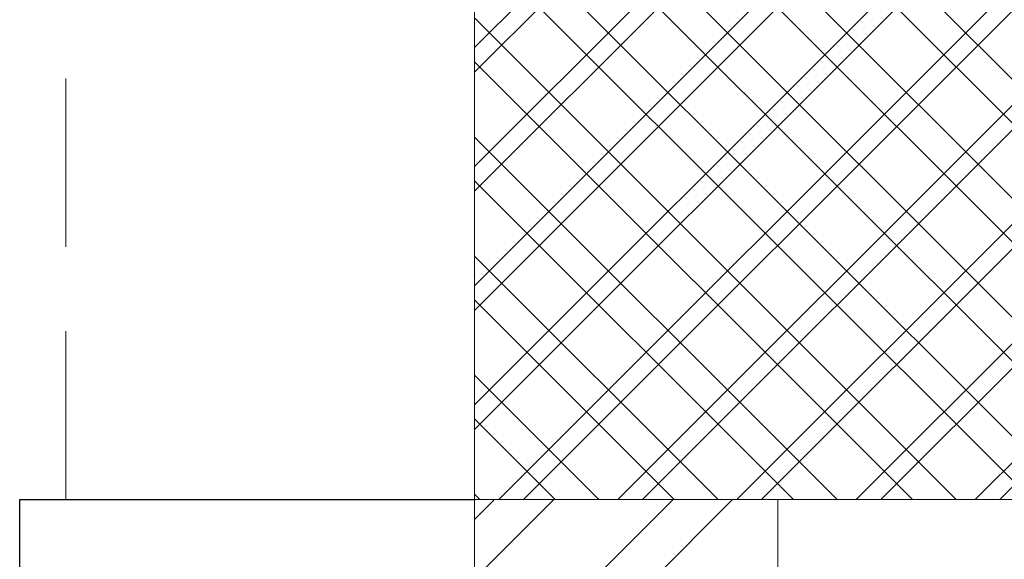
# Model space of a CAD drawing. Header units: inches. Extents: x 105152 to 158499, y 12149 to 30915.
# Tile 137 of 256: x 126159 to 126188, y 20964 to 20980. Entities that reach past the tile are written whole.
import ezdxf

# ---------------------------------------------------------------- set-up
doc = ezdxf.new("R2010")
doc.units = ezdxf.units.IN
doc.header["$MEASUREMENT"] = 0
doc.header["$PDMODE"] = 34
doc.linetypes.add('HIDDEN', pattern=[0.375, 0.25, -0.125])
for name, color, linetype, lineweight in [('AR - PLAN', 251, 'Continuous', 5), ('BEAM', 173, 'Continuous', 5), ('PD_BRICK WALL_115', 134, 'Continuous', 30), ('PD_COLUMN', 2, 'Continuous', 60), ('PD_HATCH', 45, 'Continuous', 9)]:
    doc.layers.add(name, color=color, linetype=linetype, lineweight=lineweight)
doc.layers.add('PD_DIMENSION', color=101, linetype='Continuous')
doc.layers.add('PP SHAFT', color=210, linetype='Continuous')
doc.styles.get("Standard").update_dxf_attribs({"font": 'arial.ttf', "height": 6})
doc.dimstyles.new('ISO-10', dxfattribs={"dimtxt": 6, "dimasz": 0.5, "dimexe": 1.25, "dimexo": 0.625, "dimtad": 1, "dimtoh": 1, "dimdec": 1, "dimlunit": 4, "dimtxsty": 'Standard', "dimblk": 'ARCHTICK', "dimcen": 2.5, "dimclrt": 3, "dimadec": 0, "dimazin": 0, "dimtfac": 1, "dimtdec": 1, "dimtmove": 1, "dimatfit": 3, "dimfxl": 1, "dimarcsym": 0})

# ---------------------------------------------------------------- blocks, each defined once
blk = doc.blocks.new('_ArchTick')
at = {"color": 0, "linetype": 'ByBlock', "const_width": 0.15}
blk.add_lwpolyline([(-0.5, -0.5), (0.5, 0.5)], dxfattribs=at)
blk = doc.blocks.new('*D642')
at = {"layer": 'Defpoints', "color": 0}
for p in [(-1106.999709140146, -8.999808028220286), (-1128.131386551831, -938.9998080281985), (-1106.999709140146, -938.9998080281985)]:
    blk.add_point(p, dxfattribs=at)
at = {"layer": 'PD_DIMENSION', "color": 0, "linetype": 'HIDDEN', "lineweight": -2, "ltscale": 20}
for p, q in [((-1107.624709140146, -8.999808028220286), (-1129.381386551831, -8.999808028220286)), ((-1128.131386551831, -8.999808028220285), (-1128.131386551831, -938.9998080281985)), ((-1107.624709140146, -938.9998080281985), (-1129.381386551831, -938.9998080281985))]:
    blk.add_line(p, q, dxfattribs=at)
at = {"layer": 'PD_DIMENSION', "color": 0, "lineweight": -2, "xscale": 0.5, "yscale": 0.5, "zscale": 0.5}
for p, rotation in [((-1128.131386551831, -8.999808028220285), 90), ((-1128.131386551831, -938.9998080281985), 270)]:
    blk.add_blockref('_ArchTick', p, dxfattribs=dict(at, rotation=rotation))
at = {"layer": 'PD_DIMENSION', "color": 3, "lineweight": 5, "insert": (-1131.819824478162, -473.9998080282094), "char_height": 6, "attachment_point": 5, "rotation": 90}
blk.add_mtext('77\'-6"', dxfattribs=at)
blk = doc.blocks.new('columns2')
at = {"layer": 'PD_HATCH', "lineweight": 5}
h = blk.add_hatch(dxfattribs=at)
h.set_pattern_fill('ANSI37', color=173, scale=20)
h.set_pattern_definition([(45, (0, 0), (-1.767766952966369, 1.767766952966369), []), (135, (0, 0), (-1.767766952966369, -1.767766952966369), [])])
h.paths.add_polyline_path([(386.9999999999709, -250.0000000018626), (386.9999999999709, -268.0000000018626), (368.9999999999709, -268.0000000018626), (368.9999999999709, -250.0000000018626)])
h.paths.add_polyline_path([(18, 0), (18, -15), (0, -15), (0, 0)])
h.paths.add_polyline_path([(17.9999999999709, -828.0000000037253), (17.9999999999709, -813.0000000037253), (-2.91038304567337e-11, -813.0000000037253), (-2.91038304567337e-11, -828.0000000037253)])
h.paths.add_polyline_path([(200.9999999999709, -870.0000000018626), (185.9999999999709, -870.0000000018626), (185.9999999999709, -888.0000000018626), (200.9999999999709, -888.0000000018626)])
h.paths.add_polyline_path([(569.9999999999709, -870.0000000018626), (554.9999999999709, -870.0000000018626), (554.9999999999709, -888.0000000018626), (569.9999999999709, -888.0000000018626)])
h.paths.add_polyline_path([(754.4999999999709, -870.0000000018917), (739.4999999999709, -870.0000000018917), (739.4999999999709, -888.0000000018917), (754.4999999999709, -888.0000000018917)])
h.paths.add_polyline_path([(934.4999999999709, -870.0000000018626), (919.4999999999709, -870.0000000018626), (919.4999999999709, -888.0000000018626), (934.4999999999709, -888.0000000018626)])
h.paths.add_polyline_path([(385.4999999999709, -870.0000000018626), (370.4999999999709, -870.0000000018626), (370.4999999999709, -888.0000000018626), (385.4999999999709, -888.0000000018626)])
h.paths.add_polyline_path([(200.9999999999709, 41.99999999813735), (185.9999999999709, 41.99999999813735), (185.9999999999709, 59.99999999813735), (200.9999999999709, 59.99999999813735)])
h.paths.add_polyline_path([(386.9999999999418, -578.0000000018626), (386.9999999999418, -560.0000000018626), (368.9999999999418, -560.0000000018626), (368.9999999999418, -578.0000000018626)])
h.paths.add_polyline_path([(1115.999999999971, -731.5000000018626), (1115.999999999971, -716.5000000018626), (1097.999999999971, -716.5000000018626), (1097.999999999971, -731.5000000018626)])
h.paths.add_polyline_path([(1116, -111.5000000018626), (1116, -96.50000000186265), (1098, -96.50000000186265), (1098, -111.5000000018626)])
h.paths.add_polyline_path([(1116, -561.5000000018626), (1116, -576.5000000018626), (1098, -576.5000000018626), (1098, -561.5000000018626)])
h.paths.add_polyline_path([(1116, -251.5000000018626), (1116, -266.5000000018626), (1098, -266.5000000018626), (1098, -251.5000000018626)])
h.paths.add_polyline_path([(-2.91038304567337e-11, -731.5000000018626), (-2.91038304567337e-11, -716.5000000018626), (17.9999999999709, -716.5000000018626), (17.9999999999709, -731.5000000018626)])
h.paths.add_polyline_path([(0, -111.5000000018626), (0, -96.50000000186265), (18, -96.50000000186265), (18, -111.5000000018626)])
h.paths.add_polyline_path([(0, -406.5000000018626), (0, -421.5000000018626), (18, -421.5000000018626), (18, -406.5000000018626)])
h.paths.add_polyline_path([(0, -561.5000000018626), (0, -576.5000000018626), (18, -576.5000000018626), (18, -561.5000000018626)])
h.paths.add_polyline_path([(0, -251.5000000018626), (0, -266.5000000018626), (18, -266.5000000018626), (18, -251.5000000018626)])
h.paths.add_polyline_path([(993, -111.5000000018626), (993, -99.50000000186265), (984, -99.50000000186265), (984, -111.5000000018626)])
h.paths.add_polyline_path([(993, -189.5000000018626), (993, -201.5000000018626), (984, -201.5000000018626), (984, -189.5000000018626)])
h.paths.add_polyline_path([(903, -111.5000000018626), (903, -99.50000000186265), (912, -99.50000000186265), (912, -111.5000000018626)])
h.paths.add_polyline_path([(903, -189.5000000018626), (903, -201.5000000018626), (912, -201.5000000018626), (912, -189.5000000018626)])
h.paths.add_polyline_path([(74.9999999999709, -870.0000000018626), (59.9999999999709, -870.0000000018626), (59.9999999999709, -888.0000000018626), (74.9999999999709, -888.0000000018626)])
h.paths.add_polyline_path([(1115.999999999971, -870.0000000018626), (1100.999999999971, -870.0000000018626), (1100.999999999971, -888.0000000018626), (1115.999999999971, -888.0000000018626)])
h.paths.add_polyline_path([(75, 41.99999999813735), (60, 41.99999999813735), (60, 59.99999999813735), (75, 59.99999999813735)])
h.paths.add_polyline_path([(569.9999999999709, 41.99999999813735), (554.9999999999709, 41.99999999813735), (554.9999999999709, 59.99999999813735), (569.9999999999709, 59.99999999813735)])
h.paths.add_polyline_path([(754.5, 41.99999999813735), (739.5, 41.99999999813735), (739.5, 59.99999999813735), (754.5, 59.99999999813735)])
h.paths.add_polyline_path([(934.5, 41.99999999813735), (919.5, 41.99999999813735), (919.5, 59.99999999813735), (934.5, 59.99999999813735)])
h.paths.add_polyline_path([(385.4999999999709, 41.99999999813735), (370.4999999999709, 41.99999999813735), (370.4999999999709, 59.99999999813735), (385.4999999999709, 59.99999999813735)])
h.paths.add_polyline_path([(1116, 41.99999999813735), (1101, 41.99999999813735), (1101, 59.99999999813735), (1116, 59.99999999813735)])
h.paths.add_polyline_path([(737.9999999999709, -250.0000000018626), (737.9999999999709, -268.0000000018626), (755.9999999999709, -268.0000000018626), (755.9999999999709, -250.0000000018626)])
h.paths.add_polyline_path([(755.9999999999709, -578.0007012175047), (755.9999999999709, -560.0007012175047), (737.9999999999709, -560.0007012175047), (737.9999999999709, -578.0007012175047)])
at = {"layer": 'PD_COLUMN', "color": 173, "lineweight": 5}
blk.add_lwpolyline([(0, -561.5000000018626), (0, -576.5000000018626), (18, -576.5000000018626), (18, -561.5000000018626)], close=True, dxfattribs=at)
at = {"layer": 'PD_HATCH', "color": 173, "linetype": 'HIDDEN', "lineweight": 5, "ltscale": 38}
for p, q in [((-2.91038304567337e-11, -716.5000000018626), (0, -576.5000000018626)), ((11.9999999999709, -716.5000000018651), (12, -576.5000000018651))]:
    blk.add_line(p, q, dxfattribs=at)
blk = doc.blocks.new('FIRST FLOOR PLAN 0')
at = {"layer": 'PD_HATCH', "lineweight": 5}
h = blk.add_hatch(dxfattribs=at)
h.set_pattern_fill('ANSI32', color=251, scale=10)
h.set_pattern_definition([(45, (-1110.150169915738, -834.2493176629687), (-2.651650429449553, 2.651650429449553), []), (45, (-1108.382402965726, -834.2493176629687), (-2.651650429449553, 2.651650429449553), [])])
h.paths.add_polyline_path([(-1106.999709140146, -791.4998080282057), (-1115.999709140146, -791.4998080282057), (-1115.999709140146, -872.9998080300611), (-1106.999709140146, -872.9998080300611)])
h.paths.add_polyline_path([(-745.4997091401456, -938.9998080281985), (-914.9997091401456, -938.9998080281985), (-914.9997091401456, -947.9998080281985), (-745.4997091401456, -947.9998080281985)])
h.paths.add_polyline_path([(-560.9997091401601, -938.9998080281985), (-730.4997091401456, -938.9998080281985), (-730.4997091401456, -947.999808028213), (-560.9997091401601, -947.999808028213)])
h.paths.add_polyline_path([(-1106.999709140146, -74.99980802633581), (-1115.999709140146, -74.99980802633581), (-1115.999709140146, -156.4998080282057), (-1106.999709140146, -156.4998080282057)])
h.paths.add_polyline_path([(-1106.999709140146, -171.4998080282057), (-1115.999709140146, -171.4998080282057), (-1115.999709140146, -311.4998080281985), (-1106.999709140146, -311.4998080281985)])
h.paths.add_polyline_path([(-1106.999709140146, -326.4998080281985), (-1115.999709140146, -326.4998080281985), (-1115.999709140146, -466.4998080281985), (-1106.999709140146, -466.4998080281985)])
h.paths.add_polyline_path([(-1106.999709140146, -481.4998080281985), (-1115.999709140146, -481.4998080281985), (-1115.999709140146, -621.4998080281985), (-1106.999709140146, -621.4998080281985)])
h.paths.add_polyline_path([(-1106.999709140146, -636.4998080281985), (-1115.999709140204, -636.4998080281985), (-1115.999709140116, -776.4998080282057), (-1106.999709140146, -776.4998080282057)])
h.paths.add_polyline_path([(-14.99970914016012, 0.0001919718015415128), (-181.4997091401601, 0.0001919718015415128), (-181.4997091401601, -8.99980802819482), (-14.99970914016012, -8.999808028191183)])
h.paths.add_polyline_path([(-196.4997091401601, 0.0001919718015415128), (-361.4997091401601, 0.0001919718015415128), (-361.4997091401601, -8.999808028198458), (-196.4997091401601, -8.99980802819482)])
h.paths.add_polyline_path([(-376.4997091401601, 0.0001919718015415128), (-545.9997091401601, 0.0001919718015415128), (-545.9997091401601, -8.999808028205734), (-376.4997091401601, -8.999808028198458)])
h.paths.add_polyline_path([(-560.9997091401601, 0.0001919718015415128), (-730.4997091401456, 0.0001919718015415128), (-730.4997091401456, -8.999808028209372), (-560.9997091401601, -8.999808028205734)])
h.paths.add_polyline_path([(-929.9997091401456, 0.0001919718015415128), (-1040.999709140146, 0.0001919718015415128), (-1040.999709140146, -8.999808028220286), (-929.9997091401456, -8.999808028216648)])
h.paths.add_polyline_path([(-1055.999709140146, 0.0001919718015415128), (-1115.999709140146, 0.0001919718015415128), (-1115.999709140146, -59.99980802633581), (-1106.999709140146, -59.99980802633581), (-1106.999709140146, -8.999808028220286), (-1055.999709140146, -8.999808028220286)])
h.paths.add_polyline_path([(-1106.999709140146, -887.9998080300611), (-1115.999709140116, -887.9998080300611), (-1115.999709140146, -947.9998080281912), (-1055.999709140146, -947.9998080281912), (-1055.999709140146, -938.9998080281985), (-1106.999709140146, -938.9998080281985)])
h.paths.add_polyline_path([(-929.9997091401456, -938.9998080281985), (-1040.999709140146, -938.9998080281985), (-1040.999709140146, -947.9998080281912), (-929.9997091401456, -947.9998080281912)])
h.paths.add_polyline_path([(-521.2497091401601, -938.9998080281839), (-545.9997091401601, -938.9998080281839), (-545.9997091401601, -947.9998080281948), (-521.2497091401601, -947.9998080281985)])
h.paths.add_polyline_path([(-376.4997091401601, -938.9998080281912), (-401.2497091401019, -938.9998080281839), (-401.2497091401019, -947.9998080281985), (-376.4997091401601, -947.9998080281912)])
h.paths.add_polyline_path([(-338.9997091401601, -938.9998080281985), (-361.4997091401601, -938.9998080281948), (-361.4997091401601, -947.9998080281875), (-338.9997091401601, -947.9998080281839)])
h.paths.add_polyline_path([(-196.4997091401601, -938.9998080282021), (-218.9997091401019, -938.9998080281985), (-218.9997091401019, -947.9998080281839), (-196.4997091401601, -947.9998080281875)])
h.paths.add_polyline_path([(-158.9997091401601, -938.9998080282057), (-181.4997091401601, -938.9998080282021), (-181.4997091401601, -947.9998080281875), (-158.9997091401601, -947.9998080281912)])
h.paths.add_polyline_path([(-14.99970914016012, -938.9998080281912), (-38.99970914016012, -938.9998080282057), (-38.99970914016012, -947.9998080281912), (-14.99970914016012, -947.9998080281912)])
h.paths.add_polyline_path([(0.0002908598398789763, -929.9998080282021), (-8.999709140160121, -929.9998080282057)])
h.paths.add_polyline_path([(0.0002908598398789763, -791.4998080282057), (-8.999709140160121, -791.4998080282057), (-8.999709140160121, -929.9998080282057), (0.0002908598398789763, -929.9998080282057)])
h.paths.add_polyline_path([(0.0002908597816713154, -636.4998080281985), (-8.999709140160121, -636.4998080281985), (-8.999709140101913, -776.4998080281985), (0.0002908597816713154, -776.499808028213)])
h.paths.add_polyline_path([(0.0002908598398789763, -326.4998080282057), (-8.999709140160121, -326.4998080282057), (-8.999709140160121, -621.4998080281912), (0.0002908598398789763, -621.4998080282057)])
h.paths.add_polyline_path([(0.0002908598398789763, -17.99980802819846), (-8.999709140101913, -17.99980802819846), (-8.999709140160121, -156.4998080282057), (0.0002908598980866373, -156.4998080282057)])
h.paths.add_polyline_path([(-17.99970914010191, -159.4998080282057), (-122.9997091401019, -159.4998080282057), (-122.9997091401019, -168.4998080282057), (-17.99970914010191, -168.4998080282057)])
h.paths.add_polyline_path([(-122.9997091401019, -171.4998080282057), (-131.9997091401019, -171.4998080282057), (-131.9997091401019, -249.4998080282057), (-122.9997091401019, -249.4998080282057)])
h.paths.add_polyline_path([(-131.9997091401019, -159.4998080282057), (-203.9997091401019, -159.4998080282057), (-203.9997091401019, -168.4998080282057), (-131.9997091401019, -168.4998080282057)])
h.paths.add_polyline_path([(-203.9997091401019, -171.4998080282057), (-212.9997091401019, -171.4998080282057), (-212.9997091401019, -249.4998080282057), (-203.9997091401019, -249.4998080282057)])
h.paths.add_polyline_path([(-212.9997091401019, -159.4998080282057), (-293.9997091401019, -159.4998080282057), (-293.9997091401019, -261.4998080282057), (-266.9997091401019, -261.4998080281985), (-266.9997091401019, -252.4998080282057), (-284.9997091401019, -252.4998080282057), (-284.9997091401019, -168.4998080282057), (-212.9997091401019, -168.4998080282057)])
h.paths.add_polyline_path([(-212.9997091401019, -252.4998080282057), (-230.9997091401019, -252.4998080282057), (-230.9997091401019, -261.4998080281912), (-212.9997091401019, -261.4998080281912)], flags=17)
h.paths.add_polyline_path([(-185.9997091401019, -252.4998080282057), (-203.9997091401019, -252.4998080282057), (-203.9997091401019, -261.4998080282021), (-185.9997091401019, -261.4998080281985)])
h.paths.add_polyline_path([(-131.9997091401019, -252.4998080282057), (-149.9997091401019, -252.4998080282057), (-149.9997091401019, -261.4998080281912), (-131.9997091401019, -261.4998080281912)])
h.paths.add_polyline_path([(-122.9997091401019, -261.4998080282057), (-131.9997091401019, -261.4998080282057), (-131.9997091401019, -324.4998080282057), (-122.9997091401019, -324.4998080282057)])
h.paths.add_polyline_path([(0.0002908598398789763, -310.4998080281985), (-8.999709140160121, -310.4998080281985), (-8.999709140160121, -311.4998080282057), (0.0002908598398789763, -311.4998080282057)])
h.paths.add_polyline_path([(0.0002908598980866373, -171.4998080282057), (-8.999709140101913, -171.4998080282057), (-8.999709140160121, -190.4998080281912), (0.0002908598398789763, -190.4998080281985)])
h.paths.add_polyline_path([(-878.2497091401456, -8.999808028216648), (-878.2497091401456, 0.0001919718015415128), (-914.9997091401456, 0.0001919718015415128), (-914.9997091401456, -8.999808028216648)])
h.paths.add_polyline_path([(-782.2497091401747, 0.0001919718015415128), (-782.2497091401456, -8.99980802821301), (-745.4997091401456, -8.999808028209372), (-745.4997091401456, 0.0001919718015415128)])
h = blk.add_hatch(dxfattribs=at)
h.set_pattern_fill('ANSI37', color=251, scale=20)
h.set_pattern_definition([(45, (144327.2832906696, 25769.49121591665), (-1.767766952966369, 1.767766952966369), []), (135, (144327.2832906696, 25769.49121591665), (-1.767766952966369, -1.767766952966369), [])])
h.paths.add_polyline_path([(-1115.999709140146, -621.4998080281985), (-1115.999709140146, -636.4998080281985), (-1097.999709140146, -636.4998080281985), (-1097.999709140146, -621.4998080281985)])
at = {"layer": 'PD_BRICK WALL_115', "color": 251, "lineweight": 5}
for p, q in [((-1115.999709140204, -636.4998080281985), (-1115.999709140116, -776.4998080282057)), ((-1106.999709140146, -636.4998080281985), (-1106.999709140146, -776.4998080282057))]:
    blk.add_line(p, q, dxfattribs=at)
at = {"layer": 'PD_COLUMN', "color": 251, "lineweight": 5}
blk.add_lwpolyline([(-1115.999709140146, -621.4998080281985), (-1115.999709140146, -636.4998080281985), (-1097.999709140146, -636.4998080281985), (-1097.999709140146, -621.4998080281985)], close=True, dxfattribs=at)
at = {"layer": 'PD_DIMENSION', "color": 251, "lineweight": 5, "ltscale": 20}
dim = blk.add_linear_dim(base=(-1128.131386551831, -938.9998080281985), p1=(-1106.999709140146, -8.999808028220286), p2=(-1106.999709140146, -938.9998080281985), angle=90, dimstyle='ISO-10', override={"dimfxl": 25.4, "dimfxlon": 1, "dimarcsym": 1}, dxfattribs=at)
dim.commit()
dim.dimension.update_dxf_attribs({"geometry": '*D642', "text_midpoint": (-1131.819824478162, -473.9998080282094)})

msp = doc.modelspace()

# ---------------------------------------------------------------- linework, layer by layer
at = {"layer": 'PP SHAFT'}
msp.add_lwpolyline([(126172.1618108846, 20941.49867713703), (126158.6618108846, 20941.49867713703), (126158.6618108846, 20965.99867713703), (126172.1832568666, 20965.99867713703)], dxfattribs=at)

# ---------------------------------------------------------------- next in the draw order: block references
at = {"layer": 'AR - PLAN', "color": 251}
msp.add_blockref('FIRST FLOOR PLAN 0', (127288.1612291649, 21602.49829319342), dxfattribs=at)

# ---------------------------------------------------------------- next in the draw order: block references
at = {"layer": 'BEAM'}
msp.add_blockref('columns2', (126172.1615200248, 21542.49848516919), dxfattribs=at)

doc.saveas('drawing.dxf')
